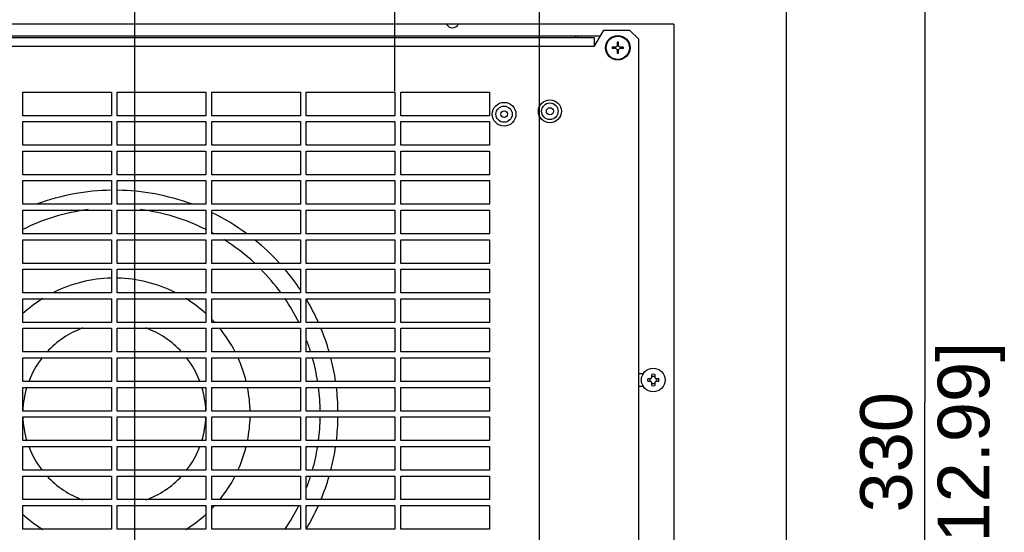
# Model space of a CAD drawing. Header units: millimetres. Extents: x 0 to 594, y 0 to 420.
# Tile 23 of 26: x 386 to 452, y 243 to 278. Entities that reach past the tile are written whole.
import ezdxf

# ---------------------------------------------------------------- set-up
doc = ezdxf.new("R2010")
doc.units = ezdxf.units.MM
doc.header["$LTSCALE"] = 32.67
doc.layers.get('0').update_dxf_attribs({"linetype": 'CONTINUOUS'})
doc.layers.add('02___PRT_ALL_AXES', color=7, linetype='CONTINUOUS')
doc.styles.get("Standard").update_dxf_attribs({"font": 'arial.ttf'})
doc.dimstyles.new('DIMSTYLE_1', dxfattribs={"dimtxt": 3.5, "dimasz": 2.5, "dimexe": 1, "dimexo": 0.0625, "dimgap": 0.875, "dimtad": 1, "dimdec": 1, "dimlfac": 5, "dimdsep": 46, "dimtxsty": 'STANDARD', "dimblk": '_FILLED', "dimblk1": '_FILLED', "dimblk2": '_FILLED', "dimcen": 0.09, "dimclrt": 5, "dimazin": 2, "dimtfac": 1, "dimtofl": 0, "dimtmove": 0, "dimatfit": 3, "dimldrblk": '_FILLED', "dimfxl": 1, "dimtolj": 1, "dimarcsym": 0})
doc.dimstyles.new('DIMSTYLE_3', dxfattribs={"dimtxt": 3.5, "dimasz": 2.5, "dimexe": 1, "dimexo": 0.0625, "dimgap": 0.875, "dimtad": 1, "dimlfac": 5, "dimdsep": 46, "dimtxsty": 'STANDARD', "dimblk": '_FILLED', "dimblk1": '_FILLED', "dimblk2": '_FILLED', "dimcen": 0.09, "dimclrt": 5, "dimazin": 2, "dimtfac": 1, "dimtofl": 0, "dimtmove": 0, "dimatfit": 3, "dimldrblk": '_FILLED', "dimfxl": 1, "dimtolj": 1, "dimarcsym": 0})

# ---------------------------------------------------------------- blocks, each defined once
blk = doc.blocks.new('_FILLED')
at = {"color": 0, "linetype": 'BYBLOCK'}
blk.add_solid([(0, 0), (-1, 0.2), (-1, -0.2)], dxfattribs=at)
blk = doc.blocks.new('*D15')
at = {"color": 2, "linetype": 'CONTINUOUS'}
for p, q in [((393.42, 219.193), (393.42, 298.549)), ((420.82, 219.193), (420.82, 298.549)), ((393.42, 297.549), (407.12, 297.549)), ((420.82, 297.549), (407.12, 297.549))]:
    blk.add_line(p, q, dxfattribs=at)
at = {"color": 2, "linetype": 'CONTINUOUS', "xscale": 2.5, "yscale": 2.5, "zscale": 2.5, "rotation": 180}
blk.add_blockref('_FILLED', (393.42, 297.549), dxfattribs=at)
at = {"color": 2, "linetype": 'CONTINUOUS', "xscale": 2.5, "yscale": 2.5, "zscale": 2.5}
blk.add_blockref('_FILLED', (420.82, 297.549), dxfattribs=at)
at = {"color": 5, "linetype": 'CONTINUOUS', "insert": (405.09, 301.924), "char_height": 3.5, "width": 12.21747, "attachment_point": 2, "line_spacing_factor": 0.9}
blk.add_mtext('137\\P[5.39]', dxfattribs=at)
blk = doc.blocks.new('*D16')
at = {"color": 2, "linetype": 'CONTINUOUS'}
for p, q in [((437.305, 285.129), (447.913, 285.129)), ((446.913, 285.129), (446.913, 252.129)), ((446.913, 219.13), (446.913, 252.129)), ((420.882, 219.13), (447.913, 219.13))]:
    blk.add_line(p, q, dxfattribs=at)
at = {"color": 2, "linetype": 'CONTINUOUS', "xscale": 2.5, "yscale": 2.5, "zscale": 2.5}
for p, rotation in [((446.913, 285.129), 90), ((446.913, 219.13), 270)]:
    blk.add_blockref('_FILLED', p, dxfattribs=dict(at, rotation=rotation))
at = {"color": 5, "linetype": 'CONTINUOUS', "insert": (442.538, 248.74), "char_height": 3.5, "width": 14.9368, "attachment_point": 2, "rotation": 90, "line_spacing_factor": 0.9}
blk.add_mtext('330\\P[12.99]', dxfattribs=at)
blk = doc.blocks.new('*D22')
at = {"color": 2, "linetype": 'CONTINUOUS'}
for p, q in [((373.02, 273.193), (373.02, 306.955)), ((411.02, 273.193), (411.02, 306.955)), ((373.02, 305.955), (392.02, 305.955)), ((411.02, 305.955), (392.02, 305.955))]:
    blk.add_line(p, q, dxfattribs=at)
at = {"color": 2, "linetype": 'CONTINUOUS', "xscale": 2.5, "yscale": 2.5, "zscale": 2.5, "rotation": 180}
blk.add_blockref('_FILLED', (373.02, 305.955), dxfattribs=at)
at = {"color": 2, "linetype": 'CONTINUOUS', "xscale": 2.5, "yscale": 2.5, "zscale": 2.5}
blk.add_blockref('_FILLED', (411.02, 305.955), dxfattribs=at)
at = {"color": 5, "linetype": 'CONTINUOUS', "insert": (389.99, 310.33), "char_height": 3.5, "width": 12.21747, "attachment_point": 2, "line_spacing_factor": 0.9}
blk.add_mtext('190\\P[7.48]', dxfattribs=at)

msp = doc.modelspace()

# ---------------------------------------------------------------- linework, layer by layer
at = {"color": 7, "linetype": 'CONTINUOUS'}
for p, q in [((437.5197, 285.1287), (437.5197, 58.1668)), ((429.9197, 277.7303), (354.1197, 277.7303)), ((429.9197, 277.7303), (429.9197, 205.3303)), ((359.3197, 276.8303), (424.5197, 276.8303)), ((423.2597, 276.8303), (423.2597, 276.9303)), ((425.1548, 277.3303), (424.5197, 276.2303)), ((424.5197, 276.8303), (424.5197, 276.2303)), ((425.1548, 277.3303), (426.9197, 277.3303)), ((427.5197, 276.7303), (426.9197, 277.3303)), ((359.3197, 276.2303), (424.5197, 276.2303)), ((425.7471, 276.1717), (425.7471, 276.0889)), ((426.0026, 276.1717), (425.7471, 276.1717)), ((426.0026, 276.0889), (425.7471, 276.0889)), ((426.0783, 276.5029), (426.0783, 276.2474)), ((426.1611, 276.5029), (426.0783, 276.5029)), ((426.1611, 276.2474), (426.1611, 276.5029)), ((426.4923, 276.1717), (426.2368, 276.1717)), ((426.4923, 276.0889), (426.2368, 276.0889)), ((426.4923, 276.1717), (426.4923, 276.0889)), ((427.5197, 276.7303), (427.5197, 229.9303)), ((426.0783, 276.0132), (426.0783, 275.7577)), ((426.0783, 275.7577), (426.1611, 275.7577)), ((426.1611, 275.7577), (426.1611, 276.0132)), ((385.8197, 271.5303), (385.8197, 273.1303)), ((385.8197, 273.1303), (391.8197, 273.1303)), ((391.8197, 273.1303), (391.8197, 271.5303)), ((392.2197, 271.5303), (392.2197, 273.1303)), ((392.2197, 273.1303), (398.2197, 273.1303)), ((398.2197, 273.1303), (398.2197, 271.5303)), ((398.6197, 271.5303), (398.6197, 273.1303)), ((398.6197, 273.1303), (404.6197, 273.1303)), ((404.6197, 273.1303), (404.6197, 271.5303)), ((405.0197, 271.5303), (405.0197, 273.1303)), ((405.0197, 273.1303), (411.0197, 273.1303)), ((411.0197, 273.1303), (411.0197, 271.5303)), ((411.4197, 271.5303), (411.4197, 273.1303)), ((411.4197, 273.1303), (417.4197, 273.1303)), ((417.4197, 273.1303), (417.4197, 271.5303)), ((391.8197, 271.5303), (385.8197, 271.5303)), ((398.2197, 271.5303), (392.2197, 271.5303)), ((404.6197, 271.5303), (398.6197, 271.5303)), ((411.0197, 271.5303), (405.0197, 271.5303)), ((417.4197, 271.5303), (411.4197, 271.5303)), ((385.8197, 269.5303), (385.8197, 271.1303)), ((385.8197, 271.1303), (391.8197, 271.1303)), ((391.8197, 271.1303), (391.8197, 269.5303)), ((392.2197, 269.5303), (392.2197, 271.1303)), ((392.2197, 271.1303), (398.2197, 271.1303)), ((398.2197, 271.1303), (398.2197, 269.5303)), ((398.6197, 269.5303), (398.6197, 271.1303)), ((398.6197, 271.1303), (404.6197, 271.1303)), ((404.6197, 271.1303), (404.6197, 269.5303)), ((405.0197, 269.5303), (405.0197, 271.1303)), ((405.0197, 271.1303), (411.0197, 271.1303)), ((411.0197, 271.1303), (411.0197, 269.5303)), ((411.4197, 269.5303), (411.4197, 271.1303)), ((411.4197, 271.1303), (417.4197, 271.1303)), ((417.4197, 271.1303), (417.4197, 269.5303)), ((391.8197, 269.5303), (385.8197, 269.5303)), ((398.2197, 269.5303), (392.2197, 269.5303)), ((404.6197, 269.5303), (398.6197, 269.5303)), ((411.0197, 269.5303), (405.0197, 269.5303)), ((417.4197, 269.5303), (411.4197, 269.5303)), ((385.8197, 267.5303), (385.8197, 269.1303)), ((385.8197, 269.1303), (391.8197, 269.1303)), ((391.8197, 269.1303), (391.8197, 267.5303)), ((392.2197, 267.5303), (392.2197, 269.1303)), ((392.2197, 269.1303), (398.2197, 269.1303)), ((398.2197, 269.1303), (398.2197, 267.5303)), ((398.6197, 267.5303), (398.6197, 269.1303)), ((398.6197, 269.1303), (404.6197, 269.1303)), ((404.6197, 269.1303), (404.6197, 267.5303)), ((405.0197, 267.5303), (405.0197, 269.1303)), ((405.0197, 269.1303), (411.0197, 269.1303)), ((411.0197, 269.1303), (411.0197, 267.5303)), ((411.4197, 267.5303), (411.4197, 269.1303)), ((411.4197, 269.1303), (417.4197, 269.1303)), ((417.4197, 269.1303), (417.4197, 267.5303)), ((391.8197, 267.5303), (385.8197, 267.5303)), ((398.2197, 267.5303), (392.2197, 267.5303)), ((404.6197, 267.5303), (398.6197, 267.5303)), ((411.0197, 267.5303), (405.0197, 267.5303)), ((417.4197, 267.5303), (411.4197, 267.5303)), ((385.8197, 265.5303), (385.8197, 267.1303)), ((385.8197, 267.1303), (391.8197, 267.1303)), ((391.8197, 267.1303), (391.8197, 265.5303)), ((392.2197, 265.5303), (392.2197, 267.1303)), ((392.2197, 267.1303), (398.2197, 267.1303)), ((398.2197, 267.1303), (398.2197, 265.5303)), ((398.6197, 265.5303), (398.6197, 267.1303)), ((398.6197, 267.1303), (404.6197, 267.1303)), ((404.6197, 267.1303), (404.6197, 265.5303)), ((405.0197, 265.5303), (405.0197, 267.1303)), ((405.0197, 267.1303), (411.0197, 267.1303)), ((411.0197, 267.1303), (411.0197, 265.5303)), ((411.4197, 265.5303), (411.4197, 267.1303)), ((411.4197, 267.1303), (417.4197, 267.1303)), ((417.4197, 267.1303), (417.4197, 265.5303)), ((391.8197, 265.5303), (385.8197, 265.5303)), ((398.2197, 265.5303), (392.2197, 265.5303)), ((404.6197, 265.5303), (398.6197, 265.5303)), ((411.0197, 265.5303), (405.0197, 265.5303)), ((417.4197, 265.5303), (411.4197, 265.5303)), ((385.8197, 263.5303), (385.8197, 265.1303)), ((385.8197, 265.1303), (391.8197, 265.1303)), ((391.8197, 265.1303), (391.8197, 263.5303)), ((392.2197, 263.5303), (392.2197, 265.1303)), ((392.2197, 265.1303), (398.2197, 265.1303)), ((398.2197, 265.1303), (398.2197, 263.5303)), ((398.6197, 263.5303), (398.6197, 265.1303)), ((398.6197, 265.1303), (404.6197, 265.1303)), ((404.6197, 265.1303), (404.6197, 263.5303)), ((405.0197, 263.5303), (405.0197, 265.1303)), ((405.0197, 265.1303), (411.0197, 265.1303)), ((411.0197, 265.1303), (411.0197, 263.5303)), ((411.4197, 263.5303), (411.4197, 265.1303)), ((411.4197, 265.1303), (417.4197, 265.1303)), ((417.4197, 265.1303), (417.4197, 263.5303)), ((391.8197, 263.5303), (385.8197, 263.5303)), ((398.2197, 263.5303), (392.2197, 263.5303)), ((404.6197, 263.5303), (398.6197, 263.5303)), ((411.0197, 263.5303), (405.0197, 263.5303)), ((417.4197, 263.5303), (411.4197, 263.5303)), ((385.8197, 261.5303), (385.8197, 263.1303)), ((385.8197, 263.1303), (391.8197, 263.1303)), ((391.8197, 263.1303), (391.8197, 261.5303)), ((392.2197, 261.5303), (392.2197, 263.1303)), ((392.2197, 263.1303), (398.2197, 263.1303)), ((398.2197, 263.1303), (398.2197, 261.5303)), ((398.6197, 261.5303), (398.6197, 263.1303)), ((398.6197, 263.1303), (404.6197, 263.1303)), ((404.6197, 263.1303), (404.6197, 261.5303)), ((405.0197, 261.5303), (405.0197, 263.1303)), ((405.0197, 263.1303), (411.0197, 263.1303)), ((411.0197, 263.1303), (411.0197, 261.5303)), ((411.4197, 261.5303), (411.4197, 263.1303)), ((411.4197, 263.1303), (417.4197, 263.1303)), ((417.4197, 263.1303), (417.4197, 261.5303)), ((391.8197, 261.5303), (385.8197, 261.5303)), ((398.2197, 261.5303), (392.2197, 261.5303)), ((404.6197, 261.5303), (398.6197, 261.5303)), ((411.0197, 261.5303), (405.0197, 261.5303)), ((417.4197, 261.5303), (411.4197, 261.5303)), ((385.8197, 259.5303), (385.8197, 261.1303)), ((385.8197, 261.1303), (391.8197, 261.1303)), ((391.8197, 261.1303), (391.8197, 259.5303)), ((392.2197, 259.5303), (392.2197, 261.1303)), ((392.2197, 261.1303), (398.2197, 261.1303)), ((398.2197, 261.1303), (398.2197, 259.5303)), ((398.6197, 259.5303), (398.6197, 261.1303)), ((398.6197, 261.1303), (404.6197, 261.1303)), ((404.6197, 261.1303), (404.6197, 259.5303)), ((405.0197, 259.5303), (405.0197, 261.1303)), ((405.0197, 261.1303), (411.0197, 261.1303)), ((411.0197, 261.1303), (411.0197, 259.5303)), ((411.4197, 259.5303), (411.4197, 261.1303)), ((411.4197, 261.1303), (417.4197, 261.1303)), ((417.4197, 261.1303), (417.4197, 259.5303)), ((391.8197, 259.5303), (385.8197, 259.5303)), ((398.2197, 259.5303), (392.2197, 259.5303)), ((404.6197, 259.5303), (398.6197, 259.5303)), ((411.0197, 259.5303), (405.0197, 259.5303)), ((417.4197, 259.5303), (411.4197, 259.5303)), ((385.8197, 257.5303), (385.8197, 259.1303)), ((385.8197, 259.1303), (391.8197, 259.1303)), ((391.8197, 259.1303), (391.8197, 257.5303)), ((392.2197, 257.5303), (392.2197, 259.1303)), ((392.2197, 259.1303), (398.2197, 259.1303)), ((398.2197, 259.1303), (398.2197, 257.5303)), ((398.6197, 257.5303), (398.6197, 259.1303)), ((398.6197, 259.1303), (404.6197, 259.1303)), ((404.6197, 259.1303), (404.6197, 257.5303)), ((405.0197, 257.5303), (405.0197, 259.1303)), ((405.0197, 259.1303), (411.0197, 259.1303)), ((411.0197, 259.1303), (411.0197, 257.5303)), ((411.4197, 257.5303), (411.4197, 259.1303)), ((411.4197, 259.1303), (417.4197, 259.1303)), ((417.4197, 259.1303), (417.4197, 257.5303)), ((391.8197, 257.5303), (385.8197, 257.5303)), ((398.2197, 257.5303), (392.2197, 257.5303)), ((404.6197, 257.5303), (398.6197, 257.5303)), ((411.0197, 257.5303), (405.0197, 257.5303)), ((417.4197, 257.5303), (411.4197, 257.5303)), ((385.8197, 255.5303), (385.8197, 257.1303)), ((385.8197, 257.1303), (391.8197, 257.1303)), ((391.8197, 257.1303), (391.8197, 255.5303)), ((392.2197, 255.5303), (392.2197, 257.1303)), ((392.2197, 257.1303), (398.2197, 257.1303)), ((398.2197, 257.1303), (398.2197, 255.5303)), ((398.6197, 255.5303), (398.6197, 257.1303)), ((398.6197, 257.1303), (404.6197, 257.1303)), ((404.6197, 257.1303), (404.6197, 255.5303)), ((405.0197, 255.5303), (405.0197, 257.1303)), ((405.0197, 257.1303), (411.0197, 257.1303)), ((411.0197, 257.1303), (411.0197, 255.5303)), ((411.4197, 255.5303), (411.4197, 257.1303)), ((411.4197, 257.1303), (417.4197, 257.1303)), ((417.4197, 257.1303), (417.4197, 255.5303)), ((391.8197, 255.5303), (385.8197, 255.5303)), ((398.2197, 255.5303), (392.2197, 255.5303)), ((404.6197, 255.5303), (398.6197, 255.5303)), ((411.0197, 255.5303), (405.0197, 255.5303)), ((417.4197, 255.5303), (411.4197, 255.5303)), ((385.8197, 253.5303), (385.8197, 255.1303)), ((385.8197, 255.1303), (391.8197, 255.1303)), ((391.8197, 255.1303), (391.8197, 253.5303)), ((392.2197, 253.5303), (392.2197, 255.1303)), ((392.2197, 255.1303), (398.2197, 255.1303)), ((398.2197, 255.1303), (398.2197, 253.5303)), ((398.6197, 253.5303), (398.6197, 255.1303)), ((398.6197, 255.1303), (404.6197, 255.1303)), ((404.6197, 255.1303), (404.6197, 253.5303)), ((405.0197, 253.5303), (405.0197, 255.1303)), ((405.0197, 255.1303), (411.0197, 255.1303)), ((411.0197, 255.1303), (411.0197, 253.5303)), ((411.4197, 253.5303), (411.4197, 255.1303)), ((411.4197, 255.1303), (417.4197, 255.1303)), ((417.4197, 255.1303), (417.4197, 253.5303)), ((391.8197, 253.5303), (385.8197, 253.5303)), ((398.2197, 253.5303), (392.2197, 253.5303)), ((404.6197, 253.5303), (398.6197, 253.5303)), ((411.0197, 253.5303), (405.0197, 253.5303)), ((417.4197, 253.5303), (411.4197, 253.5303)), ((428.1479, 253.7333), (428.3621, 253.7333)), ((428.3621, 253.5273), (428.1479, 253.5273)), ((428.3778, 253.7586), (428.3783, 253.7716)), ((428.3783, 253.4889), (428.3778, 253.5019)), ((428.3783, 253.7716), (428.3913, 253.7721)), ((428.3913, 253.4884), (428.3783, 253.4889)), ((428.4167, 253.7878), (428.4167, 254.002)), ((428.4167, 253.2585), (428.4167, 253.4727)), ((428.6227, 254.002), (428.6227, 253.7878)), ((428.6227, 253.4727), (428.6227, 253.2585)), ((428.648, 253.7721), (428.6611, 253.7716)), ((428.6611, 253.4889), (428.648, 253.4884)), ((428.6611, 253.7716), (428.6615, 253.7586)), ((428.6615, 253.5019), (428.6611, 253.4889)), ((428.6773, 253.7333), (428.8914, 253.7333)), ((428.8914, 253.5273), (428.6773, 253.5273)), ((385.8197, 251.5303), (385.8197, 253.1303)), ((385.8197, 253.1303), (391.8197, 253.1303)), ((391.8197, 253.1303), (391.8197, 251.5303)), ((392.2197, 251.5303), (392.2197, 253.1303)), ((392.2197, 253.1303), (398.2197, 253.1303)), ((398.2197, 253.1303), (398.2197, 251.5303)), ((398.6197, 251.5303), (398.6197, 253.1303)), ((398.6197, 253.1303), (404.6197, 253.1303)), ((404.6197, 253.1303), (404.6197, 251.5303)), ((405.0197, 251.5303), (405.0197, 253.1303)), ((405.0197, 253.1303), (411.0197, 253.1303)), ((411.0197, 253.1303), (411.0197, 251.5303)), ((411.4197, 251.5303), (411.4197, 253.1303)), ((411.4197, 253.1303), (417.4197, 253.1303)), ((417.4197, 253.1303), (417.4197, 251.5303)), ((391.8197, 251.5303), (385.8197, 251.5303)), ((398.2197, 251.5303), (392.2197, 251.5303)), ((404.6197, 251.5303), (398.6197, 251.5303)), ((411.0197, 251.5303), (405.0197, 251.5303)), ((417.4197, 251.5303), (411.4197, 251.5303)), ((385.8197, 249.5303), (385.8197, 251.1303)), ((385.8197, 251.1303), (391.8197, 251.1303)), ((391.8197, 251.1303), (391.8197, 249.5303)), ((392.2197, 249.5303), (392.2197, 251.1303)), ((392.2197, 251.1303), (398.2197, 251.1303)), ((398.2197, 251.1303), (398.2197, 249.5303)), ((398.6197, 249.5303), (398.6197, 251.1303)), ((398.6197, 251.1303), (404.6197, 251.1303)), ((404.6197, 251.1303), (404.6197, 249.5303)), ((405.0197, 249.5303), (405.0197, 251.1303)), ((405.0197, 251.1303), (411.0197, 251.1303)), ((411.0197, 251.1303), (411.0197, 249.5303)), ((411.4197, 249.5303), (411.4197, 251.1303)), ((411.4197, 251.1303), (417.4197, 251.1303)), ((417.4197, 251.1303), (417.4197, 249.5303)), ((391.8197, 249.5303), (385.8197, 249.5303)), ((398.2197, 249.5303), (392.2197, 249.5303)), ((404.6197, 249.5303), (398.6197, 249.5303)), ((411.0197, 249.5303), (405.0197, 249.5303)), ((417.4197, 249.5303), (411.4197, 249.5303)), ((385.8197, 247.5303), (385.8197, 249.1303)), ((385.8197, 249.1303), (391.8197, 249.1303)), ((391.8197, 249.1303), (391.8197, 247.5303)), ((392.2197, 247.5303), (392.2197, 249.1303)), ((392.2197, 249.1303), (398.2197, 249.1303)), ((398.2197, 249.1303), (398.2197, 247.5303)), ((398.6197, 247.5303), (398.6197, 249.1303)), ((398.6197, 249.1303), (404.6197, 249.1303)), ((404.6197, 249.1303), (404.6197, 247.5303)), ((405.0197, 247.5303), (405.0197, 249.1303)), ((405.0197, 249.1303), (411.0197, 249.1303)), ((411.0197, 249.1303), (411.0197, 247.5303)), ((411.4197, 247.5303), (411.4197, 249.1303)), ((411.4197, 249.1303), (417.4197, 249.1303)), ((417.4197, 249.1303), (417.4197, 247.5303)), ((391.8197, 247.5303), (385.8197, 247.5303)), ((398.2197, 247.5303), (392.2197, 247.5303)), ((404.6197, 247.5303), (398.6197, 247.5303)), ((411.0197, 247.5303), (405.0197, 247.5303)), ((417.4197, 247.5303), (411.4197, 247.5303)), ((385.8197, 245.5303), (385.8197, 247.1303)), ((385.8197, 247.1303), (391.8197, 247.1303)), ((391.8197, 247.1303), (391.8197, 245.5303)), ((392.2197, 245.5303), (392.2197, 247.1303)), ((392.2197, 247.1303), (398.2197, 247.1303)), ((398.2197, 247.1303), (398.2197, 245.5303)), ((398.6197, 245.5303), (398.6197, 247.1303)), ((398.6197, 247.1303), (404.6197, 247.1303)), ((404.6197, 247.1303), (404.6197, 245.5303)), ((405.0197, 245.5303), (405.0197, 247.1303)), ((405.0197, 247.1303), (411.0197, 247.1303)), ((411.0197, 247.1303), (411.0197, 245.5303)), ((411.4197, 245.5303), (411.4197, 247.1303)), ((411.4197, 247.1303), (417.4197, 247.1303)), ((417.4197, 247.1303), (417.4197, 245.5303)), ((391.8197, 245.5303), (385.8197, 245.5303)), ((398.2197, 245.5303), (392.2197, 245.5303)), ((404.6197, 245.5303), (398.6197, 245.5303)), ((411.0197, 245.5303), (405.0197, 245.5303)), ((417.4197, 245.5303), (411.4197, 245.5303)), ((385.8197, 243.5303), (385.8197, 245.1303)), ((385.8197, 245.1303), (391.8197, 245.1303)), ((391.8197, 245.1303), (391.8197, 243.5303)), ((392.2197, 243.5303), (392.2197, 245.1303)), ((392.2197, 245.1303), (398.2197, 245.1303)), ((398.2197, 245.1303), (398.2197, 243.5303)), ((398.6197, 243.5303), (398.6197, 245.1303)), ((398.6197, 245.1303), (404.6197, 245.1303)), ((404.6197, 245.1303), (404.6197, 243.5303)), ((405.0197, 243.5303), (405.0197, 245.1303)), ((405.0197, 245.1303), (411.0197, 245.1303)), ((411.0197, 245.1303), (411.0197, 243.5303)), ((411.4197, 243.5303), (411.4197, 245.1303)), ((411.4197, 245.1303), (417.4197, 245.1303)), ((417.4197, 245.1303), (417.4197, 243.5303)), ((391.8197, 243.5303), (385.8197, 243.5303)), ((398.2197, 243.5303), (392.2197, 243.5303)), ((404.6197, 243.5303), (398.6197, 243.5303)), ((411.0197, 243.5303), (405.0197, 243.5303)), ((417.4197, 243.5303), (411.4197, 243.5303))]:
    msp.add_line(p, q, dxfattribs=at)
at = {"color": 3, "linetype": 'CONTINUOUS'}
for p, q in [((358.9197, 276.9303), (424.9197, 276.9303)), ((423.4197, 276.8303), (423.4197, 276.9303)), ((427.5197, 254.0803), (427.8597, 254.0803)), ((427.8597, 253.1803), (427.5197, 253.1803))]:
    msp.add_line(p, q, dxfattribs=at)
at = {"color": 7, "linetype": 'CONTINUOUS'}
for centre, radius in [((426.1197, 276.1303), 0.828), ((426.1197, 276.1303), 0.7874), ((418.4197, 271.6303), 0.8), ((418.4197, 271.6303), 0.55), ((418.4197, 271.6303), 0.22), ((428.5197, 253.6303), 0.8)]:
    msp.add_circle(centre, radius, dxfattribs=at)
for centre, radius, start, end in [((426.1197, 276.1303), 0.1242, 109.471179, 160.529084), ((426.1197, 276.1303), 0.1242, 199.471179, 250.529092), ((426.1197, 276.1303), 0.1242, 19.471182, 70.529092), ((426.1197, 276.1303), 0.1242, 289.471182, 340.529084), ((392.0197, 251.3303), 15.15, 90.758457, 110.182285), ((392.0197, 251.3303), 15.15, 69.817715, 89.241543), ((392.0197, 251.3303), 13.95, 97.293845, 116.47239), ((392.0197, 251.3303), 13.95, 63.52761, 82.706155), ((392.0197, 251.3303), 15.15, 53.81297, 64.096118), ((392.0197, 251.3303), 13.95, 61.347799, 61.657443), ((392.0197, 251.3303), 13.95, 47.014371, 57.892033), ((392.0197, 251.3303), 15.15, 42.352181, 51.180386), ((392.0197, 251.3303), 13.95, 36.08592, 44.7788), ((392.0197, 251.3303), 15.15, 33.663095, 40.416722), ((392.0197, 251.3303), 9.2, 91.251907, 116.568495), ((392.0197, 251.3303), 9.2, 63.431505, 88.748093), ((392.0197, 251.3303), 9.2, 121.820278, 132.52525), ((392.0197, 251.3303), 9.2, 47.47475, 58.179722), ((392.0197, 251.3303), 13.95, 26.447809, 34.121242), ((392.0197, 251.3303), 15.15, 24.199104, 30.96699), ((392.0197, 251.3303), 9.2, 42.52525, 43.947297), ((392.0197, 251.3303), 6.2, 110.063293, 137.331583), ((392.0197, 251.3303), 6.2, 42.668461, 69.936738), ((392.0197, 251.3303), 9.2, 27.24786, 39.134881), ((392.0197, 251.3303), 15.15, 16.114391, 22.57146), ((392.0197, 251.3303), 13.95, 17.549483, 20.934767), ((392.0197, 251.3303), 6.2, 142.015478, 159.203539), ((392.0197, 251.3303), 6.2, 20.796446, 37.984501), ((392.0197, 251.3303), 9.2, 13.889143, 24.495721), ((392.0197, 251.3303), 13.95, 9.077198, 15.852803), ((392.0197, 251.3303), 15.15, 8.352114, 14.561387), ((428.5197, 253.6303), 0.3858, 164.514095, 195.485905), ((428.5197, 253.6303), 0.234, 153.885212, 206.114788), ((428.3478, 253.7597), 0.03, 298.355461, 358), ((428.3478, 253.5009), 0.03, 2, 61.644539), ((428.3903, 253.8021), 0.03, 272, 331.644539), ((428.3903, 253.4584), 0.03, 28.355461, 88), ((428.5197, 253.6303), 0.3858, 74.514095, 105.485905), ((428.5197, 253.6303), 0.234, 63.885212, 116.114788), ((428.5197, 253.6303), 0.234, 243.885212, 296.114788), ((428.6491, 253.8021), 0.03, 208.355461, 268), ((428.6491, 253.4584), 0.03, 92, 151.644539), ((428.6915, 253.7597), 0.03, 182, 241.644539), ((428.6915, 253.5009), 0.03, 118.355461, 178), ((428.5197, 253.6303), 0.234, 333.885212, 26.114788), ((428.5197, 253.6303), 0.3858, 344.514095, 15.485905), ((392.0197, 251.3303), 6.2, 163.051258, 178.141328), ((392.0197, 251.3303), 6.2, 1.858667, 16.948728), ((392.0197, 251.3303), 9.2, 1.251907, 11.306868), ((392.0197, 251.3303), 13.95, 0.8252, 7.426799), ((392.0197, 251.3303), 15.15, 0.764109, 6.839087), ((428.5197, 253.6303), 0.3858, 254.514095, 285.485905), ((392.0197, 251.3303), 6.2, 181.858667, 196.948728), ((392.0197, 251.3303), 6.2, 343.051258, 358.141328), ((392.0197, 251.3303), 9.2, 348.693132, 358.748093), ((392.0197, 251.3303), 13.95, 352.573201, 359.1748), ((392.0197, 251.3303), 15.15, 353.160913, 359.235891), ((392.0197, 251.3303), 6.2, 200.796446, 217.984501), ((392.0197, 251.3303), 6.2, 322.015478, 339.203539), ((392.0197, 251.3303), 9.2, 335.504279, 346.110857), ((392.0197, 251.3303), 13.95, 344.147197, 350.922802), ((392.0197, 251.3303), 15.15, 345.438613, 351.647886), ((392.0197, 251.3303), 6.2, 222.668461, 249.936738), ((392.0197, 251.3303), 6.2, 290.063293, 317.331583), ((392.0197, 251.3303), 9.2, 320.865119, 332.75214), ((392.0197, 251.3303), 13.95, 339.065233, 342.450517), ((392.0197, 251.3303), 15.15, 337.42854, 343.885609), ((392.0197, 251.3303), 9.2, 316.052703, 317.47475), ((392.0197, 251.3303), 13.95, 325.878758, 333.552191), ((392.0197, 251.3303), 15.15, 329.03301, 335.800896), ((392.0197, 251.3303), 9.2, 227.47475, 238.179722), ((392.0197, 251.3303), 9.2, 301.820278, 312.52525)]:
    msp.add_arc(centre, radius, start, end, dxfattribs=at)
at = {"layer": '02___PRT_ALL_AXES', "color": 7, "linetype": 'CONTINUOUS'}
for radius in [0.7772, 0.7761, 0.56, 0.24]:
    msp.add_circle((421.5197, 271.8303), radius, dxfattribs=at)
at = {"layer": '02___PRT_ALL_AXES', "color": 3, "linetype": 'CONTINUOUS'}
msp.add_arc((414.9197, 277.9303), 0.45, 206.471044, 333.528956, dxfattribs=at)

# ---------------------------------------------------------------- dimensions: what is measured, and where the dimension line sits
at = {"color": 2, "linetype": 'CONTINUOUS'}
for base, p1, p2, picture, middle in [((411.0197, 305.9546), (373.0197, 273.1303), (411.0197, 273.1303), '*D22', (392.0197, 305.9546)), ((420.8197, 297.5493), (393.4197, 219.1303), (420.8197, 219.1303), '*D15', (407.1197, 297.5493))]:
    dim = msp.add_linear_dim(base=base, p1=p1, p2=p2, text='<>\\P[]', dimstyle='DIMSTYLE_3', dxfattribs=at)
    dim.commit()
    dim.dimension.update_dxf_attribs({"geometry": picture, "text_midpoint": middle, "dimtype": 160})
dim = msp.add_linear_dim(base=(446.9132, 219.1303), p1=(437.2421, 285.1287), p2=(420.8197, 219.1303), angle=270, text='<>\\P[]', dimstyle='DIMSTYLE_1', dxfattribs=at)
dim.commit()
dim.dimension.update_dxf_attribs({"geometry": '*D16', "text_midpoint": (446.9132, 252.1295), "dimtype": 160})

doc.saveas('drawing.dxf')
